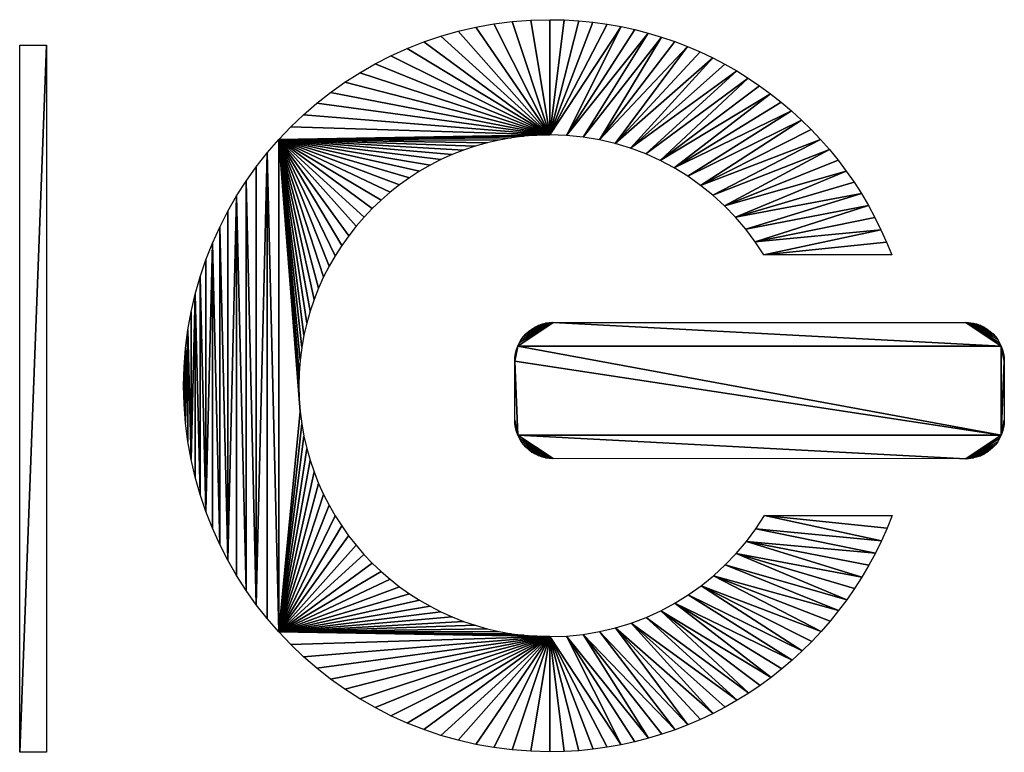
# Model space of a CAD drawing. Header units: millimetres. Extents: x 173.076 to 173.709, y 137.373 to 138.169.
# Tile 4 of 4: x 173.149 to 173.627, y 137.813 to 138.169. Entities that reach past the tile are written whole.
import ezdxf

# ---------------------------------------------------------------- set-up
doc = ezdxf.new("R2010")
doc.units = ezdxf.units.MM

msp = doc.modelspace()

# ---------------------------------------------------------------- linework, layer by layer
for points in [[(173.40624, 138.11336), (173.36178, 138.16376), (173.37039, 138.16574)], [(173.40624, 138.11336), (173.37039, 138.16574), (173.37915, 138.16731)], [(173.40624, 138.11336), (173.37915, 138.16731), (173.38805, 138.16844)], [(173.40624, 138.11336), (173.38805, 138.16844), (173.39708, 138.16913)], [(173.40624, 138.11336), (173.39708, 138.16913), (173.40624, 138.16936)], [(173.40624, 138.11336), (173.40624, 138.16936), (173.41332, 138.16922)], [(173.40624, 138.11336), (173.41332, 138.16922), (173.42032, 138.16881)], [(173.40624, 138.11336), (173.42032, 138.16881), (173.42726, 138.16813)], [(173.40624, 138.11336), (173.42726, 138.16813), (173.43411, 138.16719)], [(173.40624, 138.11336), (173.43411, 138.16719), (173.44088, 138.16599)], [(173.41443, 138.11309), (173.40624, 138.11336), (173.44088, 138.16599)], [(173.41443, 138.11309), (173.44088, 138.16599), (173.44755, 138.16453)], [(173.40624, 138.11336), (173.34507, 138.15856), (173.35334, 138.16136)], [(173.40624, 138.11336), (173.35334, 138.16136), (173.36178, 138.16376)], [(173.41443, 138.11309), (173.44755, 138.16453), (173.45413, 138.16283)], [(173.42247, 138.11229), (173.41443, 138.11309), (173.45413, 138.16283)], [(173.42247, 138.11229), (173.45413, 138.16283), (173.46061, 138.16089)], [(173.43035, 138.11097), (173.42247, 138.11229), (173.46061, 138.16089)], [(173.43035, 138.11097), (173.46061, 138.16089), (173.46699, 138.15871)], [(173.14873, 137.81334), (173.14873, 138.15692), (173.1618, 138.15692)], [(173.14873, 137.81334), (173.1618, 138.15692), (173.1618, 137.81334)], [(173.40624, 138.11336), (173.337, 138.15538), (173.34507, 138.15856)], [(173.43035, 138.11097), (173.46699, 138.15871), (173.47325, 138.1563)], [(173.43806, 138.10916), (173.43035, 138.11097), (173.47325, 138.1563)], [(173.43806, 138.10916), (173.47325, 138.1563), (173.47939, 138.15366)], [(173.40624, 138.11336), (173.32145, 138.14789), (173.32912, 138.15182)], [(173.40624, 138.11336), (173.32912, 138.15182), (173.337, 138.15538)], [(173.43806, 138.10916), (173.47939, 138.15366), (173.48542, 138.15081)], [(173.40624, 138.11336), (173.314, 138.1436), (173.32145, 138.14789)], [(173.44556, 138.10687), (173.43806, 138.10916), (173.48542, 138.15081)], [(173.44556, 138.10687), (173.48542, 138.15081), (173.49131, 138.14773)], [(173.44556, 138.10687), (173.49131, 138.14773), (173.49708, 138.14444)], [(173.40624, 138.11336), (173.30678, 138.13898), (173.314, 138.1436)], [(173.45286, 138.10412), (173.44556, 138.10687), (173.49708, 138.14444)], [(173.45286, 138.10412), (173.49708, 138.14444), (173.50271, 138.14095)], [(173.40624, 138.11336), (173.29981, 138.13402), (173.30678, 138.13898)], [(173.45992, 138.10093), (173.45286, 138.10412), (173.50271, 138.14095)], [(173.45992, 138.10093), (173.50271, 138.14095), (173.50819, 138.13725)], [(173.45992, 138.10093), (173.50819, 138.13725), (173.51353, 138.13336)], [(173.40624, 138.11336), (173.29309, 138.12874), (173.29981, 138.13402)], [(173.46674, 138.09731), (173.45992, 138.10093), (173.51353, 138.13336)], [(173.46674, 138.09731), (173.51353, 138.13336), (173.51872, 138.12928)], [(173.40624, 138.11336), (173.28663, 138.12315), (173.29309, 138.12874)], [(173.46674, 138.09731), (173.51872, 138.12928), (173.52375, 138.12502)], [(173.40624, 138.11336), (173.28046, 138.11726), (173.28663, 138.12315)], [(173.47329, 138.09328), (173.46674, 138.09731), (173.52375, 138.12502)], [(173.47329, 138.09328), (173.52375, 138.12502), (173.52861, 138.12057)], [(173.47955, 138.08885), (173.47329, 138.09328), (173.52861, 138.12057)], [(173.47955, 138.08885), (173.52861, 138.12057), (173.53331, 138.11595)], [(173.27457, 138.11108), (173.28046, 138.11726), (173.40624, 138.11336)], [(173.27457, 138.11108), (173.40624, 138.11336), (173.39996, 138.1132)], [(173.27457, 138.11108), (173.39996, 138.1132), (173.39377, 138.11273)], [(173.47955, 138.08885), (173.53331, 138.11595), (173.53783, 138.11116)], [(173.27456, 137.87187), (173.26897, 138.10463), (173.27457, 138.11108)], [(173.27456, 137.87187), (173.27457, 138.11108), (173.28498, 137.97901)], [(173.27457, 138.11108), (173.39377, 138.11273), (173.38768, 138.11196)], [(173.38167, 138.11088), (173.27457, 138.11108), (173.38768, 138.11196)], [(173.28498, 137.97901), (173.27457, 138.11108), (173.28451, 137.9852)], [(173.28451, 137.9852), (173.27457, 138.11108), (173.28435, 137.99148)], [(173.28435, 137.99148), (173.27457, 138.11108), (173.28451, 137.99775)], [(173.28451, 137.99775), (173.27457, 138.11108), (173.28498, 138.00394)], [(173.28498, 138.00394), (173.27457, 138.11108), (173.28576, 138.01004)], [(173.28576, 138.01004), (173.27457, 138.11108), (173.28683, 138.01604)], [(173.28683, 138.01604), (173.27457, 138.11108), (173.28819, 138.02194)], [(173.33331, 138.08914), (173.27457, 138.11108), (173.33809, 138.09254)], [(173.33809, 138.09254), (173.27457, 138.11108), (173.34304, 138.09571)], [(173.34304, 138.09571), (173.27457, 138.11108), (173.34814, 138.09865)], [(173.34814, 138.09865), (173.27457, 138.11108), (173.3534, 138.10134)], [(173.3534, 138.10134), (173.27457, 138.11108), (173.3588, 138.10378)], [(173.3588, 138.10378), (173.27457, 138.11108), (173.36433, 138.10596)], [(173.36433, 138.10596), (173.27457, 138.11108), (173.36999, 138.10788)], [(173.36999, 138.10788), (173.27457, 138.11108), (173.37578, 138.10952)], [(173.37578, 138.10952), (173.27457, 138.11108), (173.38167, 138.11088)], [(173.28819, 138.02194), (173.27457, 138.11108), (173.28984, 138.02772)], [(173.28984, 138.02772), (173.27457, 138.11108), (173.29175, 138.03338)], [(173.29175, 138.03338), (173.27457, 138.11108), (173.29393, 138.03892)], [(173.29393, 138.03892), (173.27457, 138.11108), (173.29638, 138.04432)], [(173.29638, 138.04432), (173.27457, 138.11108), (173.29907, 138.04957)], [(173.29907, 138.04957), (173.27457, 138.11108), (173.302, 138.05468)], [(173.302, 138.05468), (173.27457, 138.11108), (173.30517, 138.05962)], [(173.30517, 138.05962), (173.27457, 138.11108), (173.30857, 138.0644)], [(173.30857, 138.0644), (173.27457, 138.11108), (173.31219, 138.069)], [(173.31219, 138.069), (173.27457, 138.11108), (173.31602, 138.07343)], [(173.31602, 138.07343), (173.27457, 138.11108), (173.32005, 138.07766)], [(173.32005, 138.07766), (173.27457, 138.11108), (173.32429, 138.0817)], [(173.32429, 138.0817), (173.27457, 138.11108), (173.32871, 138.08553)], [(173.32871, 138.08553), (173.27457, 138.11108), (173.33331, 138.08914)], [(173.48552, 138.08405), (173.47955, 138.08885), (173.53783, 138.11116)], [(173.48552, 138.08405), (173.53783, 138.11116), (173.54218, 138.1062)], [(173.26897, 137.87832), (173.26369, 137.88504), (173.26897, 138.10463)], [(173.26369, 137.88504), (173.26369, 138.09791), (173.26897, 138.10463)], [(173.27456, 137.87187), (173.26897, 137.87832), (173.26897, 138.10463)], [(173.49117, 138.07889), (173.48552, 138.08405), (173.54218, 138.1062)], [(173.49117, 138.07889), (173.54218, 138.1062), (173.54634, 138.10108)], [(173.49117, 138.07889), (173.54634, 138.10108), (173.55032, 138.09581)], [(173.26369, 137.88504), (173.25873, 138.09093), (173.26369, 138.09791)], [(173.49649, 138.07339), (173.49117, 138.07889), (173.55032, 138.09581)], [(173.49649, 138.07339), (173.55032, 138.09581), (173.5541, 138.09039)], [(173.25873, 137.89202), (173.25411, 138.08371), (173.25873, 138.09093)], [(173.26369, 137.88504), (173.25873, 137.89202), (173.25873, 138.09093)], [(173.49649, 138.07339), (173.5541, 138.09039), (173.55768, 138.08482)], [(173.50146, 138.06757), (173.49649, 138.07339), (173.55768, 138.08482)], [(173.50146, 138.06757), (173.55768, 138.08482), (173.56106, 138.07912)], [(173.2541, 137.89924), (173.24982, 137.90669), (173.25411, 138.08371)], [(173.24982, 137.90669), (173.24982, 138.07627), (173.25411, 138.08371)], [(173.25873, 137.89202), (173.2541, 137.89924), (173.25411, 138.08371)], [(173.24982, 137.90669), (173.2459, 138.0686), (173.24982, 138.07627)], [(173.50606, 138.06143), (173.50146, 138.06757), (173.56106, 138.07912)], [(173.50606, 138.06143), (173.56106, 138.07912), (173.56423, 138.07328)], [(173.50606, 138.06143), (173.56423, 138.07328), (173.56718, 138.06731)], [(173.24589, 137.91436), (173.24233, 138.06072), (173.2459, 138.0686)], [(173.24982, 137.90669), (173.24589, 137.91436), (173.2459, 138.0686)], [(173.51027, 138.05501), (173.50606, 138.06143), (173.56718, 138.06731)], [(173.51027, 138.05501), (173.56718, 138.06731), (173.56992, 138.06122)], [(173.24233, 137.92224), (173.23915, 137.93031), (173.24233, 138.06072)], [(173.23915, 137.93031), (173.23915, 138.05264), (173.24233, 138.06072)], [(173.24589, 137.91436), (173.24233, 137.92224), (173.24233, 138.06072)], [(173.51027, 138.05501), (173.56992, 138.06122), (173.57243, 138.05501)], [(173.23915, 137.93031), (173.23635, 138.04437), (173.23915, 138.05264)], [(173.23635, 137.93858), (173.23396, 138.03593), (173.23635, 138.04437)], [(173.23915, 137.93031), (173.23635, 137.93858), (173.23635, 138.04437)], [(173.23395, 137.94702), (173.23197, 137.95563), (173.23396, 138.03593)], [(173.23197, 137.95563), (173.23197, 138.02733), (173.23396, 138.03593)], [(173.23635, 137.93858), (173.23395, 137.94702), (173.23396, 138.03593)], [(173.23197, 137.95563), (173.23041, 138.01857), (173.23197, 138.02733)], [(173.62563, 138.01071), (173.3907, 138.01077), (173.40796, 138.02221)], [(173.3907, 138.01077), (173.39149, 138.01241), (173.40796, 138.02221)], [(173.39149, 138.01241), (173.39242, 138.01395), (173.40796, 138.02221)], [(173.39242, 138.01395), (173.3935, 138.0154), (173.40796, 138.02221)], [(173.3935, 138.0154), (173.39471, 138.01673), (173.40796, 138.02221)], [(173.39471, 138.01673), (173.39604, 138.01794), (173.40796, 138.02221)], [(173.39604, 138.01794), (173.39748, 138.01902), (173.40796, 138.02221)], [(173.39748, 138.01902), (173.39903, 138.01995), (173.40796, 138.02221)], [(173.39903, 138.01995), (173.40067, 138.02074), (173.40796, 138.02221)], [(173.40067, 138.02074), (173.40239, 138.02137), (173.40796, 138.02221)], [(173.40239, 138.02137), (173.40418, 138.02183), (173.40796, 138.02221)], [(173.40418, 138.02183), (173.40604, 138.02212), (173.40796, 138.02221)], [(173.62563, 138.01071), (173.40796, 138.02221), (173.60837, 138.02216)], [(173.62563, 138.01071), (173.60837, 138.02216), (173.62484, 138.01235)], [(173.62484, 138.01235), (173.60837, 138.02216), (173.6239, 138.01389)], [(173.6239, 138.01389), (173.60837, 138.02216), (173.62282, 138.01534)], [(173.62282, 138.01534), (173.60837, 138.02216), (173.62161, 138.01667)], [(173.62161, 138.01667), (173.60837, 138.02216), (173.62028, 138.01788)], [(173.62028, 138.01788), (173.60837, 138.02216), (173.61884, 138.01896)], [(173.61884, 138.01896), (173.60837, 138.02216), (173.6173, 138.0199)], [(173.6173, 138.0199), (173.60837, 138.02216), (173.61566, 138.02069)], [(173.61566, 138.02069), (173.60837, 138.02216), (173.61394, 138.02132)], [(173.61394, 138.02132), (173.60837, 138.02216), (173.61214, 138.02178)], [(173.61214, 138.02178), (173.60837, 138.02216), (173.61028, 138.02207)], [(173.2304, 137.96439), (173.22927, 137.97329), (173.23041, 138.01857)], [(173.22927, 137.97329), (173.22927, 138.00966), (173.23041, 138.01857)], [(173.23197, 137.95563), (173.2304, 137.96439), (173.23041, 138.01857)], [(173.22927, 137.97329), (173.22859, 138.00063), (173.22927, 138.00966)], [(173.6256, 137.96746), (173.38923, 138.00347), (173.3907, 138.01077)], [(173.38923, 138.00347), (173.39007, 138.00904), (173.3907, 138.01077)], [(173.38923, 138.00347), (173.38961, 138.00725), (173.39007, 138.00904)], [(173.6256, 137.96746), (173.3907, 138.01077), (173.62563, 138.01071)], [(173.6256, 137.96746), (173.62563, 138.01071), (173.6271, 138.00341)], [(173.6271, 138.00341), (173.62563, 138.01071), (173.62625, 138.00899)], [(173.6271, 138.00341), (173.62625, 138.00899), (173.62672, 138.00719)], [(173.39069, 137.96752), (173.38922, 137.97482), (173.38923, 138.00347)], [(173.38923, 138.00347), (173.38932, 138.00539), (173.38961, 138.00725)], [(173.6256, 137.96746), (173.39069, 137.96752), (173.38923, 138.00347)], [(173.6256, 137.96746), (173.6271, 138.00341), (173.62708, 137.97476)], [(173.6271, 138.00341), (173.62672, 138.00719), (173.627, 138.00533)], [(173.22927, 137.97329), (173.22836, 137.99148), (173.22859, 138.00063)], [(173.22927, 137.97329), (173.22859, 137.98232), (173.22836, 137.99148)], [(173.27456, 137.87187), (173.28498, 137.97901), (173.28576, 137.97291)], [(173.39069, 137.96752), (173.39006, 137.96924), (173.38922, 137.97482)], [(173.39006, 137.96924), (173.3896, 137.97104), (173.38922, 137.97482)], [(173.3896, 137.97104), (173.38931, 137.9729), (173.38922, 137.97482)], [(173.6256, 137.96746), (173.62708, 137.97476), (173.62623, 137.96918)], [(173.62623, 137.96918), (173.62708, 137.97476), (173.6267, 137.97098)], [(173.6267, 137.97098), (173.62708, 137.97476), (173.62698, 137.97284)], [(173.27456, 137.87187), (173.28576, 137.97291), (173.28683, 137.96691)], [(173.27456, 137.87187), (173.28683, 137.96691), (173.28819, 137.96102)], [(173.60836, 137.95601), (173.39069, 137.96752), (173.6256, 137.96746)], [(173.60836, 137.95601), (173.40794, 137.95607), (173.39069, 137.96752)], [(173.40794, 137.95607), (173.39148, 137.96588), (173.39069, 137.96752)], [(173.40794, 137.95607), (173.39241, 137.96433), (173.39148, 137.96588)], [(173.60836, 137.95601), (173.6256, 137.96746), (173.62482, 137.96582)], [(173.60836, 137.95601), (173.62482, 137.96582), (173.62388, 137.96428)], [(173.27456, 137.87187), (173.28819, 137.96102), (173.28983, 137.95523)], [(173.40794, 137.95607), (173.39349, 137.96289), (173.39241, 137.96433)], [(173.40794, 137.95607), (173.3947, 137.96156), (173.39349, 137.96289)], [(173.40794, 137.95607), (173.39603, 137.96035), (173.3947, 137.96156)], [(173.40794, 137.95607), (173.39747, 137.95927), (173.39603, 137.96035)], [(173.60836, 137.95601), (173.62388, 137.96428), (173.6228, 137.96283)], [(173.60836, 137.95601), (173.6228, 137.96283), (173.62159, 137.9615)], [(173.60836, 137.95601), (173.62159, 137.9615), (173.62026, 137.96029)], [(173.60836, 137.95601), (173.62026, 137.96029), (173.61882, 137.95921)], [(173.27456, 137.87187), (173.28983, 137.95523), (173.29175, 137.94957)], [(173.40794, 137.95607), (173.39902, 137.95833), (173.39747, 137.95927)], [(173.40794, 137.95607), (173.40065, 137.95754), (173.39902, 137.95833)], [(173.40794, 137.95607), (173.40237, 137.95691), (173.40065, 137.95754)], [(173.40794, 137.95607), (173.40417, 137.95645), (173.40237, 137.95691)], [(173.40794, 137.95607), (173.40602, 137.95616), (173.40417, 137.95645)], [(173.60836, 137.95601), (173.61882, 137.95921), (173.61728, 137.95827)], [(173.60836, 137.95601), (173.61728, 137.95827), (173.61564, 137.95748)], [(173.60836, 137.95601), (173.61564, 137.95748), (173.61392, 137.95685)], [(173.60836, 137.95601), (173.61392, 137.95685), (173.61213, 137.95639)], [(173.60836, 137.95601), (173.61213, 137.95639), (173.61027, 137.95611)], [(173.27456, 137.87187), (173.29175, 137.94957), (173.29393, 137.94403)], [(173.27456, 137.87187), (173.29393, 137.94403), (173.29637, 137.93863)], [(173.27456, 137.87187), (173.29637, 137.93863), (173.29906, 137.93338)], [(173.27456, 137.87187), (173.29906, 137.93338), (173.302, 137.92827)], [(173.27456, 137.87187), (173.302, 137.92827), (173.30517, 137.92333)], [(173.56741, 137.9161), (173.50638, 137.92197), (173.51058, 137.92845)], [(173.56741, 137.9161), (173.51058, 137.92845), (173.57013, 137.92221)], [(173.57013, 137.92221), (173.51058, 137.92845), (173.57263, 137.92845)], [(173.27456, 137.87187), (173.30517, 137.92333), (173.30856, 137.91855)], [(173.56446, 137.9101), (173.50178, 137.91579), (173.50638, 137.92197)], [(173.56446, 137.9101), (173.50638, 137.92197), (173.56741, 137.9161)], [(173.27456, 137.87187), (173.30856, 137.91855), (173.31218, 137.91394)], [(173.27456, 137.87187), (173.31218, 137.91394), (173.31601, 137.90952)], [(173.55793, 137.89851), (173.49681, 137.90991), (173.50178, 137.91579)], [(173.55793, 137.89851), (173.50178, 137.91579), (173.5613, 137.90424)], [(173.5613, 137.90424), (173.50178, 137.91579), (173.56446, 137.9101)], [(173.27456, 137.87187), (173.31601, 137.90952), (173.32005, 137.90529)], [(173.55057, 137.88747), (173.49149, 137.90437), (173.49681, 137.90991)], [(173.55057, 137.88747), (173.49681, 137.90991), (173.55435, 137.89292)], [(173.55435, 137.89292), (173.49681, 137.90991), (173.55793, 137.89851)], [(173.27456, 137.87187), (173.32005, 137.90529), (173.32428, 137.90125)], [(173.5466, 137.88218), (173.48583, 137.89916), (173.49149, 137.90437)], [(173.5466, 137.88218), (173.49149, 137.90437), (173.55057, 137.88747)], [(173.27456, 137.87187), (173.32428, 137.90125), (173.3287, 137.89742)], [(173.53808, 137.87206), (173.47985, 137.89432), (173.48583, 137.89916)], [(173.53808, 137.87206), (173.48583, 137.89916), (173.54243, 137.87704)], [(173.54243, 137.87704), (173.48583, 137.89916), (173.5466, 137.88218)], [(173.27456, 137.87187), (173.3287, 137.89742), (173.33331, 137.8938)], [(173.27456, 137.87187), (173.33331, 137.8938), (173.33808, 137.8904)], [(173.52886, 137.8626), (173.47356, 137.88986), (173.47985, 137.89432)], [(173.52886, 137.8626), (173.47985, 137.89432), (173.53356, 137.86725)], [(173.53356, 137.86725), (173.47985, 137.89432), (173.53808, 137.87206)], [(173.27456, 137.87187), (173.33808, 137.8904), (173.34303, 137.88723)], [(173.52398, 137.85814), (173.46699, 137.88579), (173.47356, 137.88986)], [(173.52398, 137.85814), (173.47356, 137.88986), (173.52886, 137.8626)], [(173.27456, 137.87187), (173.34303, 137.88723), (173.34813, 137.8843)], [(173.27456, 137.87187), (173.34813, 137.8843), (173.35339, 137.88161)], [(173.51376, 137.84975), (173.46015, 137.88213), (173.46699, 137.88579)], [(173.51376, 137.84975), (173.46699, 137.88579), (173.51895, 137.85385)], [(173.51895, 137.85385), (173.46699, 137.88579), (173.52398, 137.85814)], [(173.27456, 137.87187), (173.35339, 137.88161), (173.35879, 137.87917)], [(173.27456, 137.87187), (173.35879, 137.87917), (173.36432, 137.87698)], [(173.49728, 137.83862), (173.44574, 137.87613), (173.45306, 137.87891)], [(173.50292, 137.84213), (173.45306, 137.87891), (173.46015, 137.88213)], [(173.49728, 137.83862), (173.45306, 137.87891), (173.50292, 137.84213)], [(173.50292, 137.84213), (173.46015, 137.88213), (173.50841, 137.84584)], [(173.50841, 137.84584), (173.46015, 137.88213), (173.51376, 137.84975)], [(173.27456, 137.87187), (173.36432, 137.87698), (173.36998, 137.87507)], [(173.27456, 137.87187), (173.36998, 137.87507), (173.37577, 137.87342)], [(173.4734, 137.8267), (173.43046, 137.872), (173.4382, 137.87382)], [(173.48559, 137.83223), (173.4382, 137.87382), (173.44574, 137.87613)], [(173.4734, 137.8267), (173.4382, 137.87382), (173.47956, 137.82935)], [(173.47956, 137.82935), (173.4382, 137.87382), (173.48559, 137.83223)], [(173.48559, 137.83223), (173.44574, 137.87613), (173.4915, 137.83532)], [(173.4915, 137.83532), (173.44574, 137.87613), (173.49728, 137.83862)], [(173.27456, 137.87187), (173.37577, 137.87342), (173.38166, 137.87206)], [(173.38767, 137.87099), (173.27456, 137.87187), (173.38166, 137.87206)], [(173.39377, 137.87022), (173.27456, 137.87187), (173.38767, 137.87099)], [(173.39996, 137.86975), (173.27456, 137.87187), (173.39377, 137.87022)], [(173.40623, 137.86959), (173.27456, 137.87187), (173.39996, 137.86975)], [(173.28045, 137.86569), (173.27456, 137.87187), (173.40623, 137.86959)], [(173.28663, 137.8598), (173.28045, 137.86569), (173.40623, 137.86959)], [(173.29308, 137.85421), (173.28663, 137.8598), (173.40623, 137.86959)], [(173.2998, 137.84893), (173.29308, 137.85421), (173.40623, 137.86959)], [(173.30678, 137.84397), (173.2998, 137.84893), (173.40623, 137.86959)], [(173.31399, 137.83934), (173.30678, 137.84397), (173.40623, 137.86959)], [(173.32144, 137.83506), (173.31399, 137.83934), (173.40623, 137.86959)], [(173.32911, 137.83113), (173.32144, 137.83506), (173.40623, 137.86959)], [(173.33699, 137.82757), (173.32911, 137.83113), (173.40623, 137.86959)], [(173.34507, 137.82438), (173.33699, 137.82757), (173.40623, 137.86959)], [(173.35333, 137.82159), (173.34507, 137.82438), (173.40623, 137.86959)], [(173.36177, 137.81919), (173.35333, 137.82159), (173.40623, 137.86959)], [(173.37038, 137.8172), (173.36177, 137.81919), (173.40623, 137.86959)], [(173.37914, 137.81564), (173.37038, 137.8172), (173.40623, 137.86959)], [(173.38804, 137.8145), (173.37914, 137.81564), (173.40623, 137.86959)], [(173.39707, 137.81382), (173.38804, 137.8145), (173.40623, 137.86959)], [(173.40623, 137.81359), (173.39707, 137.81382), (173.40623, 137.86959)], [(173.44095, 137.81697), (173.40623, 137.86959), (173.41446, 137.86986)], [(173.40623, 137.81359), (173.40623, 137.86959), (173.41332, 137.81372)], [(173.41332, 137.81372), (173.40623, 137.86959), (173.42035, 137.81414)], [(173.42035, 137.81414), (173.40623, 137.86959), (173.4273, 137.81482)], [(173.4273, 137.81482), (173.40623, 137.86959), (173.43417, 137.81577)], [(173.43417, 137.81577), (173.40623, 137.86959), (173.44095, 137.81697)], [(173.45424, 137.82014), (173.41446, 137.86986), (173.42254, 137.87067)], [(173.44095, 137.81697), (173.41446, 137.86986), (173.44765, 137.81843)], [(173.44765, 137.81843), (173.41446, 137.86986), (173.45424, 137.82014)], [(173.46712, 137.82428), (173.42254, 137.87067), (173.43046, 137.872)], [(173.45424, 137.82014), (173.42254, 137.87067), (173.46074, 137.82209)], [(173.46074, 137.82209), (173.42254, 137.87067), (173.46712, 137.82428)], [(173.46712, 137.82428), (173.43046, 137.872), (173.4734, 137.8267)]]:
    msp.add_3dface(points)

doc.saveas('drawing.dxf')
